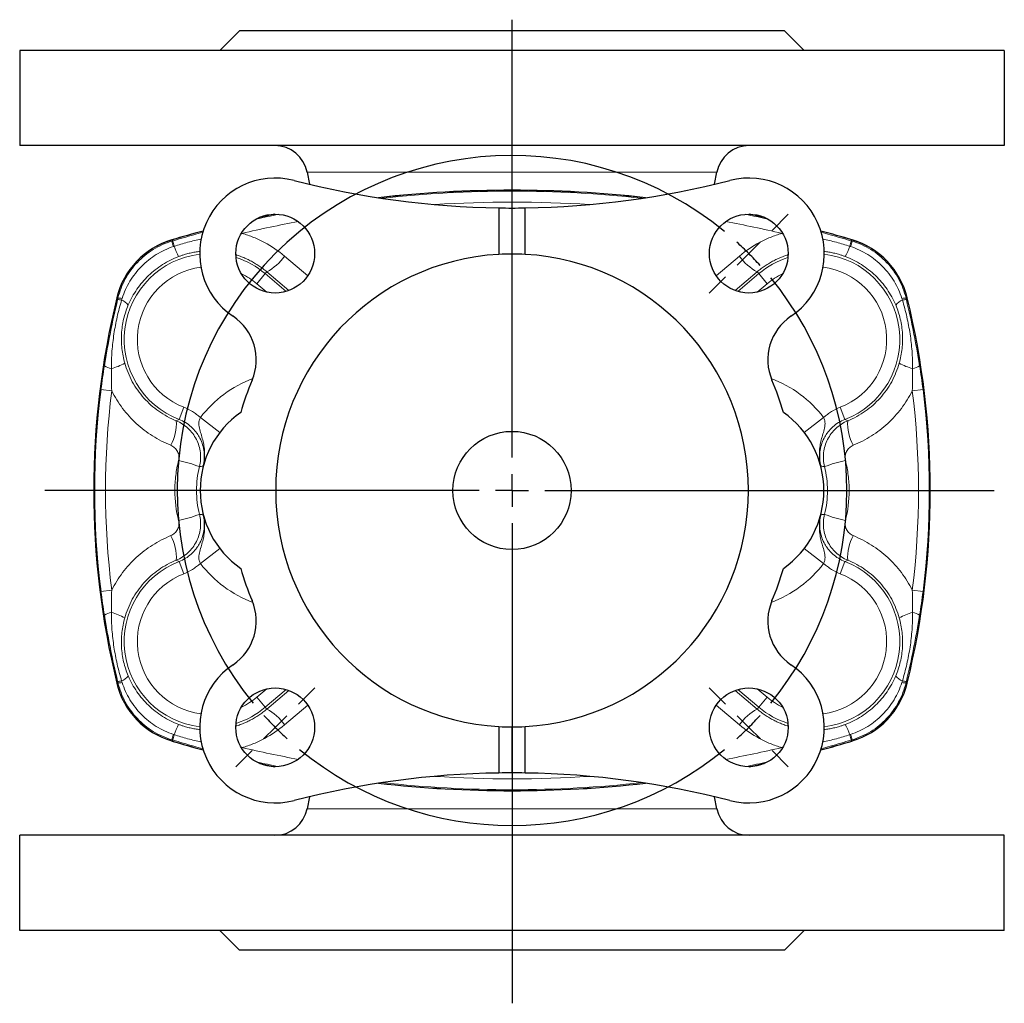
# Model space of a CAD drawing. Header units: millimetres. Extents: x -228 to 529, y -238 to 312.
# Tile 1 of 5: x -227 to -77, y -238 to -88. Entities that reach past the tile are written whole.
import ezdxf

# ---------------------------------------------------------------- set-up
doc = ezdxf.new("R2010")
doc.units = ezdxf.units.MM
doc.layers.add('FORMAT', color=7, linetype='Continuous')

# ---------------------------------------------------------------- blocks, each defined once
blk = doc.blocks.new('SW_CENTERMARKSYMBOL_2')
at = {"layer": 'FORMAT', "color": 0}
for p, q in [((0, 5), (0, 71.67)), ((0, 0), (0, 2.5)), ((-5, 0), (-71.15, 0)), ((0, 0), (-2.5, 0)), ((0, 0), (0, -2.5)), ((0, 0), (2.5, 0)), ((5, 0), (73.44, 0)), ((0, -5), (0, -78.07))]:
    blk.add_line(p, q, dxfattribs=at)
blk = doc.blocks.new('SW_CENTERMARKSYMBOL_3')
at = {"layer": 'FORMAT', "color": 0}
for p, q in [((3.54, 3.54), (6.01, 6.01)), ((-36.06, -31.06), (-36.06, 2.5)), ((0, 0), (1.77, 1.77)), ((0, 0), (-1.77, -1.77)), ((-3.54, -3.54), (-6.01, -6.01)), ((-36.06, -36.06), (-36.06, -33.56)), ((-41.06, -36.06), (-74.62, -36.06)), ((-36.06, -36.06), (-38.56, -36.06)), ((-36.06, -36.06), (-36.06, -38.56)), ((-36.06, -36.06), (-33.56, -36.06)), ((-31.06, -36.06), (2.5, -36.06)), ((-36.06, -41.06), (-36.06, -74.62)), ((-68.59, -68.59), (-66.11, -66.11)), ((-3.54, -68.59), (-6.01, -66.11)), ((-72.12, -72.12), (-70.36, -70.36)), ((0, -72.12), (-1.77, -70.36)), ((-72.12, -72.12), (-73.89, -73.89)), ((0, -72.12), (1.77, -73.89)), ((-75.66, -75.66), (-78.14, -78.14)), ((3.54, -75.66), (6.01, -78.14))]:
    blk.add_line(p, q, dxfattribs=at)
for start, end in [(50.6172, 219.3828), (45, 47.8086), (42.1914, 45), (320.6172, 39.3828), (222.1914, 225), (315, 317.8086), (225, 227.8086), (312.1914, 315), (230.6172, 309.3828)]:
    blk.add_arc((-36.06, -36.06), 51, start, end, dxfattribs=at)

msp = doc.modelspace()

# ---------------------------------------------------------------- linework, layer by layer
at = {"color": 7, "linetype": 'Continuous', "lineweight": 25}
for p, q in [((-193.54, -89.64), (-196.54, -92.64)), ((-110.54, -89.64), (-193.54, -89.64)), ((-107.54, -92.64), (-110.54, -89.64)), ((-227.03, -92.64), (-227.03, -107.14)), ((-77.06, -92.64), (-227.03, -92.64)), ((-77.06, -92.64), (-77.06, -107.14)), ((-77.06, -107.14), (-227.03, -107.14)), ((-183.26, -111.19), (-182.9, -113.02)), ((-121.19, -113.02), (-120.83, -111.19)), ((-154.04, -116.63), (-154.04, -123.7)), ((-152.04, -123.64), (-152.04, -116.64)), ((-150.04, -123.7), (-150.04, -116.63)), ((-154.04, -195.59), (-154.04, -202.66)), ((-152.04, -202.64), (-152.04, -195.64)), ((-150.04, -202.66), (-150.04, -195.59)), ((-182.9, -206.26), (-183.26, -208.1)), ((-120.83, -208.1), (-121.19, -206.26)), ((-227.03, -226.64), (-227.03, -212.14)), ((-77.06, -212.14), (-227.03, -212.14)), ((-77.06, -226.64), (-77.06, -212.14)), ((-77.06, -226.64), (-227.03, -226.64)), ((-196.54, -226.64), (-193.54, -229.64)), ((-110.54, -229.64), (-107.54, -226.64)), ((-110.54, -229.64), (-193.54, -229.64))]:
    msp.add_line(p, q, dxfattribs=at)
at = {"color": 8, "linetype": 'Continuous', "lineweight": 18}
for p, q in [((-120.83, -111.19), (-183.26, -111.19)), ((-193.26, -120.51), (-193.15, -120.5)), ((-193.18, -120.37), (-193.15, -120.5)), ((-110.91, -120.37), (-110.94, -120.5)), ((-110.83, -120.51), (-110.94, -120.5)), ((-203.87, -121.5), (-203.87, -121.51)), ((-203.87, -121.51), (-203.82, -121.67)), ((-100.22, -121.51), (-100.27, -121.67)), ((-100.22, -121.5), (-100.22, -121.51)), ((-183.16, -126.97), (-186.7, -123.96)), ((-120.93, -126.97), (-117.39, -123.96)), ((-189.64, -126.63), (-190.93, -128.16)), ((-189.4, -126.35), (-189.64, -126.63)), ((-186.42, -129.34), (-189.64, -126.63)), ((-189.4, -126.35), (-186.03, -129.2)), ((-114.68, -126.35), (-118.06, -129.2)), ((-117.67, -129.34), (-114.44, -126.63)), ((-114.68, -126.35), (-114.44, -126.63)), ((-114.44, -126.63), (-113.16, -128.16)), ((-190.93, -128.16), (-189.41, -129.44)), ((-113.16, -128.16), (-114.68, -129.44)), ((-212.24, -130.32), (-212.23, -130.32)), ((-212.23, -130.32), (-212.06, -130.36)), ((-91.85, -130.32), (-92.03, -130.36)), ((-91.85, -130.32), (-91.85, -130.32)), ((-213.01, -144.48), (-214.65, -144.27)), ((-91.08, -144.48), (-89.44, -144.27)), ((-202.75, -148.83), (-202.03, -146.97)), ((-101.34, -148.83), (-102.06, -146.97)), ((-199.51, -148.53), (-196.54, -150.81)), ((-104.58, -148.53), (-107.54, -150.81)), ((-199.51, -170.75), (-196.54, -168.47)), ((-104.58, -170.75), (-107.54, -168.47)), ((-202.75, -170.45), (-202.03, -172.32)), ((-101.34, -170.45), (-102.06, -172.32)), ((-213.01, -174.81), (-214.65, -175.01)), ((-91.08, -174.81), (-89.44, -175.01)), ((-212.24, -188.96), (-212.23, -188.96)), ((-212.23, -188.96), (-212.06, -188.92)), ((-91.85, -188.96), (-92.03, -188.92)), ((-91.85, -188.96), (-91.85, -188.96)), ((-190.93, -191.12), (-189.41, -189.85)), ((-186.42, -189.95), (-189.64, -192.65)), ((-189.4, -192.94), (-186.03, -190.08)), ((-114.68, -192.94), (-118.06, -190.08)), ((-117.67, -189.95), (-114.44, -192.65)), ((-113.16, -191.12), (-114.68, -189.85)), ((-189.64, -192.65), (-190.93, -191.12)), ((-114.44, -192.65), (-113.16, -191.12)), ((-189.4, -192.94), (-189.64, -192.65)), ((-183.16, -192.31), (-186.7, -195.32)), ((-120.93, -192.31), (-117.39, -195.32)), ((-114.68, -192.94), (-114.44, -192.65)), ((-203.87, -197.77), (-203.82, -197.61)), ((-203.87, -197.78), (-203.87, -197.77)), ((-100.22, -197.77), (-100.27, -197.61)), ((-100.22, -197.78), (-100.22, -197.77)), ((-193.26, -198.77), (-193.15, -198.78)), ((-193.18, -198.91), (-193.15, -198.78)), ((-110.83, -198.77), (-110.94, -198.78)), ((-110.91, -198.91), (-110.94, -198.78)), ((-120.83, -208.1), (-183.26, -208.1))]:
    msp.add_line(p, q, dxfattribs=at)
at = {"color": 8, "linetype": 'Continuous', "lineweight": 18, "flags": 128}
for points in [[(-190.46, -118.06), (-189.08, -117.77), (-188.18, -117.58)], [(-115.91, -117.58), (-115.01, -117.77), (-113.63, -118.06)], [(-190.46, -201.22), (-189.08, -201.52), (-188.18, -201.7)], [(-115.91, -201.7), (-115.01, -201.52), (-113.63, -201.22)]]:
    msp.add_lwpolyline(points, dxfattribs=at)
at = {"color": 7, "linetype": 'Continuous', "lineweight": 25, "flags": 128}
for points in [[(-188.2, -117.58), (-189.08, -117.76), (-190.44, -118.05)], [(-113.65, -118.05), (-115.01, -117.76), (-115.89, -117.58)], [(-190.44, -201.23), (-189.08, -201.52), (-188.2, -201.7)], [(-115.89, -201.7), (-115.01, -201.52), (-113.65, -201.23)]]:
    msp.add_lwpolyline(points, dxfattribs=at)
at = {"color": 7, "linetype": 'Continuous', "lineweight": 25}
for centre, radius in [((-188.11, -123.58), 6), ((-115.98, -123.58), 6), ((-152.04, -159.64), 9), ((-188.11, -195.7), 6), ((-115.98, -195.7), 6)]:
    msp.add_circle(centre, radius, dxfattribs=at)
for centre, radius, start, end in [((-188.17, -112.14), 5, 11, 90), ((-115.92, -112.14), 5, 90, 169), ((-188.11, -123.58), 11.5, 75.579, 236.0214), ((-152.04, 16.66), 133.3, 255.579, 269.1403), ((-152.04, 16.66), 133.3, 270.8597, 284.421), ((-115.98, -123.58), 11.5, 303.9786, 104.421), ((-152.04, -295.14), 181.21, 83.5558, 96.4442), ((-152.04, 16.66), 133.3, 269.1403, 270), ((-152.04, 16.66), 133.3, 270, 270.8597), ((-152.04, -295.14), 181.21, 105.0456, 106.6187), ((-152.04, -295.14), 181.21, 73.3813, 74.9544), ((-200.38, -133.2), 12.21, 106.6187, 166.3448), ((-103.71, -133.2), 12.21, 13.6552, 73.3813), ((-152.04, -159.64), 36, 93.1847, 266.8153), ((-152.04, -159.64), 36, 90, 93.1847), ((-152.04, -159.64), 36, 86.8153, 90), ((-152.04, -159.64), 36, 273.1847, 86.8153), ((-91.54, -159.64), 124.21, 166.3448, 193.6552), ((-212.54, -159.64), 124.21, 346.3448, 13.6552), ((-199, -139.75), 8, 337.0429, 56.0214), ((-105.08, -139.75), 8, 123.9786, 202.9571), ((-152.04, -159.64), 43, 157.0429, 163.9773), ((-152.04, -159.64), 43, 16.0227, 22.9571), ((-185.04, -159.64), 14.5, 125.0612, 234.9388), ((-119.04, -159.64), 14.5, 305.0612, 54.9388), ((-152.04, -159.64), 43, 196.0227, 202.9571), ((-152.04, -159.64), 43, 337.0429, 343.9773), ((-199, -179.53), 8, 303.9786, 22.9571), ((-105.08, -179.53), 8, 157.0429, 236.0214), ((-188.11, -195.7), 11.5, 123.9786, 284.421), ((-115.98, -195.7), 11.5, 255.579, 56.0214), ((-200.38, -186.08), 12.21, 193.6552, 253.3813), ((-103.71, -186.08), 12.21, 286.6187, 346.3448), ((-152.04, -159.64), 36, 266.8153, 270), ((-152.04, -159.64), 36, 270, 273.1847), ((-152.04, -24.14), 181.21, 253.3813, 254.9544), ((-152.04, -24.14), 181.21, 285.0456, 286.6187), ((-152.04, -335.94), 133.3, 90.8597, 104.421), ((-152.04, -335.94), 133.3, 90, 90.8597), ((-152.04, -335.94), 133.3, 89.1403, 90), ((-152.04, -335.94), 133.3, 75.579, 89.1403), ((-152.04, -24.14), 181.21, 263.5558, 276.4442), ((-188.17, -207.14), 5, 270, 349), ((-115.92, -207.14), 5, 191, 270)]:
    msp.add_arc(centre, radius, start, end, dxfattribs=at)
at = {"color": 8, "linetype": 'Continuous', "lineweight": 18}
for centre, radius, start, end in [((-152.04, -295.14), 181.2, 83.5605, 96.4395), ((-152.04, -295.14), 181.06, 83.729, 96.271), ((-152.04, -295.14), 179.41, 86.2352, 93.7648), ((-152.04, -295.14), 181.06, 101.3164, 102.4251), ((-152.04, -295.14), 181.06, 77.5749, 78.6836), ((-152.04, -295.14), 179.41, 100.4546, 103.2445), ((-152.04, -295.14), 179.41, 76.7555, 79.5454), ((-152.04, -295.14), 181.2, 105.0464, 106.6187), ((-152.04, -295.14), 181.2, 73.3813, 74.9536), ((-200.38, -133.2), 12.2, 106.6187, 166.3448), ((-197.59, -120.62), 6.32, 189.5871, 197.3537), ((-195.89, -120.11), 7.97, 191.0419, 197.1642), ((-192.1, -118.36), 12.12, 199.7823, 207.8589), ((-111.99, -118.36), 12.12, 332.1411, 340.2177), ((-108.2, -120.11), 7.97, 342.8358, 348.9581), ((-106.5, -120.62), 6.32, 342.6463, 350.4129), ((-103.71, -133.2), 12.2, 13.6552, 73.3813), ((-198.04, -136.64), 13.07, 96.8657, 248.8824), ((-198.04, -136.64), 13.07, 50, 72.3186), ((-192.71, -119.86), 7.28, 296.9979, 325.6741), ((-111.38, -119.86), 7.28, 214.3259, 243.0021), ((-106.04, -136.64), 13.07, 107.6814, 130), ((-106.04, -136.64), 13.07, 291.1176, 83.1343), ((-198.04, -136.64), 11.07, 97.1251, 248.8824), ((-106.04, -136.64), 11.07, 291.1176, 82.8749), ((-198.04, -136.64), 11.07, 50, 64.3512), ((-106.04, -136.64), 11.07, 115.6488, 130), ((-91.54, -159.64), 124.2, 166.3448, 193.6552), ((-211.87, -132.09), 1.74, 75.1664, 96.2204), ((-92.22, -132.09), 1.74, 83.7796, 104.8336), ((-212.54, -159.64), 124.2, 346.3448, 13.6552), ((-212.04, -132.74), 2.15, 75.4837, 91.8189), ((-212.34, -132.85), 2.35, 37.9608, 69.1918), ((-91.75, -132.85), 2.35, 110.8082, 142.0392), ((-92.04, -132.74), 2.15, 88.1811, 104.5163), ((-212.81, -138.92), 2.17, 232.7025, 263.3397), ((-214.62, -134.33), 6.92, 283.0002, 301.2013), ((-89.47, -134.33), 6.92, 238.7987, 256.9998), ((-91.28, -138.92), 2.17, 276.6603, 307.2975), ((-185.04, -159.64), 18.24, 110.8216, 142.472), ((-119.04, -159.64), 18.24, 37.528, 69.1784), ((-91.54, -159.64), 124.06, 172.8831, 187.1169), ((-91.54, -159.64), 122.41, 172.8831, 187.1169), ((-212.54, -159.64), 122.41, 352.8831, 7.1169), ((-212.54, -159.64), 124.06, 352.8831, 7.1169), ((-210.07, -149.44), 6.9, 331.2493, 3.4496), ((-94.02, -149.44), 6.9, 176.5504, 208.7507), ((-208.36, -179.76), 25.3, 69.8588, 77.3777), ((-95.73, -179.76), 25.3, 102.6223, 110.1412), ((-208.36, -139.53), 25.3, 282.6223, 290.1412), ((-95.73, -139.53), 25.3, 249.8588, 257.3777), ((-210.07, -169.84), 6.9, 356.5504, 28.7507), ((-94.02, -169.84), 6.9, 151.2493, 183.4496), ((-198.04, -182.64), 13.07, 111.1176, 263.1343), ((-185.04, -159.64), 18.24, 217.528, 249.1784), ((-119.04, -159.64), 18.24, 290.8216, 322.472), ((-106.04, -182.64), 13.07, 276.8657, 68.8824), ((-198.04, -182.64), 11.07, 111.1176, 262.8749), ((-106.04, -182.64), 11.07, 277.1251, 68.8824), ((-212.81, -180.37), 2.17, 96.6603, 127.2975), ((-214.62, -184.96), 6.92, 58.7987, 76.9998), ((-89.47, -184.96), 6.92, 103.0002, 121.2013), ((-91.28, -180.37), 2.17, 52.7025, 83.3397), ((-200.38, -186.08), 12.2, 193.6552, 253.3813), ((-212.04, -186.55), 2.15, 268.1811, 284.5163), ((-211.87, -187.2), 1.74, 263.7796, 284.8336), ((-212.34, -186.44), 2.35, 290.8082, 322.0392), ((-103.71, -186.08), 12.2, 286.6187, 346.3448), ((-91.75, -186.44), 2.35, 217.9608, 249.1918), ((-92.22, -187.2), 1.74, 255.1664, 276.2204), ((-92.04, -186.55), 2.15, 255.4837, 271.8189), ((-198.04, -182.64), 11.07, 295.6488, 310), ((-106.04, -182.64), 11.07, 230, 244.3512), ((-198.04, -182.64), 13.07, 287.6814, 310), ((-192.71, -199.42), 7.28, 34.3259, 63.0021), ((-111.38, -199.42), 7.28, 116.9979, 145.6741), ((-106.04, -182.64), 13.07, 230, 252.3186), ((-192.1, -200.92), 12.12, 152.1411, 160.2177), ((-111.99, -200.92), 12.12, 19.7823, 27.8589), ((-152.04, -24.14), 181.2, 253.3813, 254.9536), ((-197.59, -198.66), 6.32, 162.6463, 170.4129), ((-195.89, -199.17), 7.97, 162.8358, 168.9581), ((-152.04, -24.14), 181.2, 285.0464, 286.6187), ((-108.2, -199.17), 7.97, 11.0419, 17.1642), ((-106.5, -198.66), 6.32, 9.5871, 17.3537), ((-152.04, -24.14), 179.41, 256.7555, 259.5454), ((-152.04, -24.14), 179.41, 280.4546, 283.2445), ((-152.04, -24.14), 181.06, 257.5749, 258.6836), ((-152.04, -24.14), 181.06, 281.3164, 282.4251), ((-152.04, -24.14), 179.41, 266.2352, 273.7648), ((-152.04, -24.14), 181.2, 263.5605, 276.4395), ((-152.04, -24.14), 181.06, 263.729, 276.271)]:
    msp.add_arc(centre, radius, start, end, dxfattribs=at)
for points, knots in [([(-199.13, -120.33), (-199.6, -120.46), (-200.59, -120.74), (-202.12, -121.17), (-203.18, -121.48), (-203.71, -121.64)], [0, 0, 0, 0, 0.3023731, 0.6510147, 1, 1, 1, 1]), ([(-203.51, -122.46), (-203.17, -122.36), (-202.48, -122.14), (-201.45, -121.85), (-200.42, -121.59), (-199.73, -121.44), (-199.39, -121.36)], [0, 0, 0, 0, 0.2521318, 0.5043099, 0.7564404, 1, 1, 1, 1]), ([(-186.7, -123.96), (-187.64, -123.16), (-188.65, -122.47), (-190.27, -121.61), (-190.82, -121.34), (-191.97, -120.88), (-192.56, -120.67), (-193.15, -120.5)], [0, 0, 0, 0, 0.5, 0.5, 0.75, 0.75, 1, 1, 1, 1]), ([(-117.39, -123.96), (-116.45, -123.16), (-115.44, -122.47), (-113.82, -121.61), (-113.27, -121.34), (-112.12, -120.88), (-111.53, -120.67), (-110.94, -120.5)], [0, 0, 0, 0, 0.5, 0.5, 0.75, 0.75, 1, 1, 1, 1]), ([(-104.95, -120.33), (-104.49, -120.46), (-103.5, -120.74), (-101.97, -121.17), (-100.91, -121.48), (-100.37, -121.64)], [0, 0, 0, 0, 0.302373, 0.651015, 1, 1, 1, 1]), ([(-100.58, -122.46), (-100.92, -122.36), (-101.61, -122.14), (-102.64, -121.85), (-103.67, -121.59), (-104.36, -121.44), (-104.7, -121.36)], [0, 0, 0, 0, 0.252132, 0.50431, 0.75644, 1, 1, 1, 1]), ([(-203.82, -121.67), (-204.32, -121.82), (-204.81, -122), (-205.77, -122.43), (-206.24, -122.67), (-207.57, -123.5), (-208.38, -124.15), (-209.83, -125.68), (-210.44, -126.52), (-211.19, -127.9), (-211.41, -128.38), (-211.78, -129.35), (-211.94, -129.85), (-212.06, -130.36)], [0, 0, 0, 0, 0.125, 0.125, 0.25, 0.25, 0.5, 0.5, 0.75, 0.75, 0.875, 0.875, 1, 1, 1, 1]), ([(-211.43, -130.41), (-211.13, -129.49), (-210.73, -128.62), (-209.99, -127.38), (-209.71, -126.98), (-209.12, -126.22), (-208.81, -125.86), (-208.14, -125.18), (-207.78, -124.86), (-207.03, -124.26), (-206.63, -123.98), (-205.41, -123.22), (-204.54, -122.81), (-203.62, -122.5)], [0, 0, 0, 0, 0.25, 0.25, 0.375, 0.375, 0.5, 0.5, 0.625, 0.625, 0.75, 0.75, 1, 1, 1, 1]), ([(-92.66, -130.41), (-92.96, -129.49), (-93.35, -128.62), (-94.1, -127.38), (-94.37, -126.98), (-94.97, -126.22), (-95.28, -125.86), (-95.95, -125.18), (-96.31, -124.86), (-97.06, -124.26), (-97.45, -123.98), (-98.68, -123.22), (-99.55, -122.81), (-100.47, -122.5)], [0, 0, 0, 0, 0.25, 0.25, 0.375, 0.375, 0.5, 0.5, 0.625, 0.625, 0.75, 0.75, 1, 1, 1, 1]), ([(-100.27, -121.67), (-99.76, -121.82), (-99.27, -122), (-98.32, -122.43), (-97.85, -122.67), (-96.51, -123.5), (-95.71, -124.15), (-94.26, -125.68), (-93.65, -126.52), (-92.9, -127.9), (-92.68, -128.38), (-92.31, -129.35), (-92.15, -129.85), (-92.03, -130.36)], [0, 0, 0, 0, 0.125, 0.125, 0.25, 0.25, 0.5, 0.5, 0.75, 0.75, 0.875, 0.875, 1, 1, 1, 1]), ([(-210.49, -131.4), (-210.31, -130.98), (-210.11, -130.57), (-209.67, -129.77), (-209.43, -129.39), (-208.66, -128.27), (-208.07, -127.57), (-207.08, -126.62), (-206.73, -126.32), (-206.01, -125.75), (-205.64, -125.49), (-204.49, -124.76), (-203.68, -124.35), (-202.82, -124.03)], [0, 0, 0, 0, 0.125, 0.125, 0.25, 0.25, 0.5, 0.5, 0.625, 0.625, 0.75, 0.75, 1, 1, 1, 1]), ([(-202.82, -124.03), (-202.67, -123.97), (-202.38, -123.87), (-201.85, -123.7), (-201.22, -123.53), (-200.5, -123.37), (-199.95, -123.28), (-199.65, -123.25), (-199.6, -123.25)], [0, 0, 0, 0, 0.1402925, 0.2807947, 0.5032448, 0.7259111, 0.9483877, 1, 1, 1, 1]), ([(-194.1, -123.77), (-194.05, -123.78), (-193.77, -123.86), (-193.25, -124.05), (-192.57, -124.33), (-191.9, -124.66), (-191.25, -125.02), (-190.61, -125.42), (-189.99, -125.86), (-189.6, -126.18), (-189.4, -126.35)], [0, 0, 0, 0, 0.029482, 0.164348, 0.301594, 0.438947, 0.576195, 0.717425, 0.858769, 1, 1, 1, 1]), ([(-109.99, -123.77), (-110.04, -123.78), (-110.32, -123.86), (-110.83, -124.05), (-111.52, -124.33), (-112.18, -124.66), (-112.84, -125.02), (-113.48, -125.42), (-114.1, -125.86), (-114.49, -126.18), (-114.68, -126.35)], [0, 0, 0, 0, 0.029482, 0.164348, 0.301594, 0.438947, 0.576195, 0.717425, 0.858769, 1, 1, 1, 1]), ([(-101.27, -124.03), (-101.42, -123.97), (-101.71, -123.87), (-102.24, -123.7), (-102.87, -123.53), (-103.59, -123.37), (-104.13, -123.28), (-104.44, -123.25), (-104.49, -123.25)], [0, 0, 0, 0, 0.140292, 0.280795, 0.503245, 0.725911, 0.948388, 1, 1, 1, 1]), ([(-93.6, -131.4), (-93.78, -130.98), (-93.98, -130.57), (-94.42, -129.77), (-94.66, -129.39), (-95.43, -128.27), (-96.02, -127.57), (-97.01, -126.62), (-97.36, -126.32), (-98.08, -125.75), (-98.45, -125.49), (-99.6, -124.76), (-100.41, -124.35), (-101.27, -124.03)], [0, 0, 0, 0, 0.125, 0.125, 0.25, 0.25, 0.5, 0.5, 0.625, 0.625, 0.75, 0.75, 1, 1, 1, 1]), ([(-212.11, -130.58), (-212.51, -132.25), (-212.87, -133.92), (-213.38, -136.44), (-213.54, -137.28), (-213.84, -138.96), (-213.99, -139.8), (-214.12, -140.64)], [0, 0, 0, 0, 0.5, 0.5, 0.75, 0.75, 1, 1, 1, 1]), ([(-213.06, -141.07), (-213.07, -140.19), (-213.04, -139.3), (-212.91, -137.55), (-212.8, -136.68), (-212.54, -134.94), (-212.38, -134.08), (-211.99, -132.35), (-211.76, -131.5), (-211.5, -130.65)], [0, 0, 0, 0, 0.25, 0.25, 0.5, 0.5, 0.75, 0.75, 1, 1, 1, 1]), ([(-211.03, -140.25), (-211.24, -139.52), (-211.38, -138.78), (-211.54, -137.3), (-211.56, -136.55), (-211.5, -135.42), (-211.46, -135.05), (-211.35, -134.3), (-211.28, -133.92), (-211.02, -132.82), (-210.78, -132.09), (-210.49, -131.4)], [0, 0, 0, 0, 0.25, 0.25, 0.5, 0.5, 0.625, 0.625, 0.75, 0.75, 1, 1, 1, 1]), ([(-93.06, -140.25), (-92.85, -139.52), (-92.71, -138.78), (-92.54, -137.3), (-92.52, -136.55), (-92.59, -135.42), (-92.63, -135.05), (-92.74, -134.3), (-92.81, -133.92), (-93.07, -132.82), (-93.31, -132.09), (-93.6, -131.4)], [0, 0, 0, 0, 0.25, 0.25, 0.5, 0.5, 0.625, 0.625, 0.75, 0.75, 1, 1, 1, 1]), ([(-91.03, -141.07), (-91.01, -140.19), (-91.05, -139.3), (-91.18, -137.55), (-91.28, -136.68), (-91.55, -134.94), (-91.71, -134.08), (-92.1, -132.35), (-92.33, -131.5), (-92.58, -130.65)], [0, 0, 0, 0, 0.25, 0.25, 0.5, 0.5, 0.75, 0.75, 1, 1, 1, 1]), ([(-91.98, -130.58), (-91.58, -132.25), (-91.21, -133.92), (-90.71, -136.44), (-90.55, -137.28), (-90.25, -138.96), (-90.1, -139.8), (-89.96, -140.64)], [0, 0, 0, 0, 0.5, 0.5, 0.75, 0.75, 1, 1, 1, 1]), ([(-203.18, -149.03), (-204.12, -148.65), (-205.01, -148.16), (-206.26, -147.28), (-206.66, -146.97), (-207.41, -146.3), (-207.77, -145.94), (-208.45, -145.19), (-208.76, -144.79), (-209.36, -143.96), (-209.63, -143.52), (-210.36, -142.19), (-210.75, -141.24), (-211.03, -140.25)], [0, 0, 0, 0, 0.25, 0.25, 0.375, 0.375, 0.5, 0.5, 0.625, 0.625, 0.75, 0.75, 1, 1, 1, 1]), ([(-100.91, -149.03), (-99.97, -148.65), (-99.08, -148.16), (-97.83, -147.28), (-97.43, -146.97), (-96.68, -146.3), (-96.32, -145.94), (-95.64, -145.19), (-95.32, -144.79), (-94.73, -143.96), (-94.46, -143.52), (-93.72, -142.19), (-93.34, -141.24), (-93.06, -140.25)], [0, 0, 0, 0, 0.25, 0.25, 0.375, 0.375, 0.5, 0.5, 0.625, 0.625, 0.75, 0.75, 1, 1, 1, 1]), ([(-213.01, -144.48), (-212.78, -144.94), (-212.52, -145.39), (-211.97, -146.28), (-211.67, -146.72), (-210.73, -147.97), (-210.03, -148.74), (-208.89, -149.79), (-208.49, -150.12), (-207.66, -150.76), (-207.23, -151.06), (-205.91, -151.89), (-204.99, -152.37), (-204.02, -152.76)], [0, 0, 0, 0, 0.125, 0.125, 0.25, 0.25, 0.5, 0.5, 0.625, 0.625, 0.75, 0.75, 1, 1, 1, 1]), ([(-91.08, -144.48), (-91.31, -144.94), (-91.57, -145.39), (-92.12, -146.28), (-92.42, -146.72), (-93.36, -147.97), (-94.06, -148.74), (-95.2, -149.79), (-95.6, -150.12), (-96.43, -150.76), (-96.86, -151.06), (-98.18, -151.89), (-99.1, -152.37), (-100.07, -152.76)], [0, 0, 0, 0, 0.125, 0.125, 0.25, 0.25, 0.5, 0.5, 0.625, 0.625, 0.75, 0.75, 1, 1, 1, 1]), ([(-199.51, -148.53), (-199.69, -148.36), (-199.89, -148.2), (-200.28, -147.9), (-200.49, -147.76), (-201.12, -147.37), (-201.56, -147.15), (-202.03, -146.97)], [0, 0, 0, 0, 0.25, 0.25, 0.5, 0.5, 1, 1, 1, 1]), ([(-104.58, -148.53), (-104.4, -148.36), (-104.2, -148.2), (-103.8, -147.9), (-103.6, -147.76), (-102.97, -147.37), (-102.52, -147.15), (-102.06, -146.97)], [0, 0, 0, 0, 0.25, 0.25, 0.5, 0.5, 1, 1, 1, 1]), ([(-202.75, -148.83), (-202.83, -148.87), (-202.9, -148.9), (-202.98, -148.94), (-203.05, -148.97), (-203.11, -149), (-203.18, -149.03)], [0.00193246, 0.00193246, 0.00193246, 0.00193246, 0.007170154, 0.007170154, 0.007170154, 0.011754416, 0.011754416, 0.011754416, 0.011754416]), ([(-199.65, -156.01), (-199.56, -155.66), (-199.51, -155.31), (-199.46, -154.61), (-199.47, -154.25), (-199.55, -153.54), (-199.62, -153.19), (-199.82, -152.51), (-199.96, -152.18), (-200.28, -151.55), (-200.47, -151.25), (-200.89, -150.68), (-201.13, -150.41), (-201.66, -149.93), (-201.93, -149.72), (-202.53, -149.33), (-202.85, -149.16), (-203.18, -149.03)], [0, 0, 0, 0, 0.125, 0.125, 0.25, 0.25, 0.375, 0.375, 0.5, 0.5, 0.625, 0.625, 0.75, 0.75, 0.875, 0.875, 1, 1, 1, 1]), ([(-202.75, -148.83), (-202.41, -148.96), (-202.08, -149.12), (-201.46, -149.5), (-201.17, -149.72), (-200.62, -150.21), (-200.38, -150.48), (-200.05, -150.91), (-199.94, -151.06), (-199.75, -151.37), (-199.65, -151.53), (-199.4, -152.02), (-199.27, -152.35), (-199.06, -153.05), (-198.99, -153.41), (-198.91, -154.14), (-198.9, -154.5), (-198.95, -155.22), (-199.02, -155.59), (-199.11, -155.95)], [0, 0, 0, 0, 0.125, 0.125, 0.25, 0.25, 0.375, 0.375, 0.4375, 0.4375, 0.5, 0.5, 0.625, 0.625, 0.75, 0.75, 0.875, 0.875, 1, 1, 1, 1]), ([(-199.51, -148.53), (-199.59, -148.68), (-199.64, -148.83), (-199.72, -149.14), (-199.73, -149.3), (-199.73, -149.76), (-199.67, -150.07), (-199.52, -150.66), (-199.42, -150.96), (-199.25, -151.56), (-199.17, -151.86), (-199.02, -152.47), (-198.97, -152.79), (-198.89, -153.42), (-198.86, -153.73), (-198.86, -154.37), (-198.88, -154.69), (-198.94, -155.16), (-198.97, -155.32), (-199.03, -155.64), (-199.07, -155.79), (-199.11, -155.95)], [0, 0, 0, 0, 0.0625, 0.0625, 0.125, 0.125, 0.25, 0.25, 0.375, 0.375, 0.5, 0.5, 0.625, 0.625, 0.75, 0.75, 0.875, 0.875, 0.9375, 0.9375, 1, 1, 1, 1]), ([(-104.58, -148.53), (-104.5, -148.68), (-104.45, -148.83), (-104.37, -149.14), (-104.36, -149.3), (-104.36, -149.76), (-104.42, -150.07), (-104.57, -150.66), (-104.66, -150.96), (-104.84, -151.56), (-104.92, -151.86), (-105.06, -152.47), (-105.12, -152.79), (-105.2, -153.42), (-105.22, -153.73), (-105.23, -154.37), (-105.21, -154.69), (-105.15, -155.16), (-105.12, -155.32), (-105.06, -155.64), (-105.02, -155.79), (-104.98, -155.95)], [0, 0, 0, 0, 0.0625, 0.0625, 0.125, 0.125, 0.25, 0.25, 0.375, 0.375, 0.5, 0.5, 0.625, 0.625, 0.75, 0.75, 0.875, 0.875, 0.9375, 0.9375, 1, 1, 1, 1]), ([(-101.34, -148.83), (-101.68, -148.96), (-102.01, -149.12), (-102.62, -149.5), (-102.92, -149.72), (-103.46, -150.21), (-103.71, -150.48), (-104.04, -150.91), (-104.15, -151.06), (-104.34, -151.37), (-104.43, -151.53), (-104.68, -152.02), (-104.82, -152.35), (-105.03, -153.05), (-105.1, -153.41), (-105.18, -154.14), (-105.19, -154.5), (-105.13, -155.22), (-105.07, -155.59), (-104.98, -155.95)], [0, 0, 0, 0, 0.125, 0.125, 0.25, 0.25, 0.375, 0.375, 0.4375, 0.4375, 0.5, 0.5, 0.625, 0.625, 0.75, 0.75, 0.875, 0.875, 1, 1, 1, 1]), ([(-104.44, -156.01), (-104.52, -155.66), (-104.58, -155.31), (-104.63, -154.61), (-104.62, -154.25), (-104.54, -153.54), (-104.47, -153.19), (-104.26, -152.51), (-104.13, -152.18), (-103.81, -151.55), (-103.62, -151.25), (-103.2, -150.68), (-102.95, -150.41), (-102.43, -149.93), (-102.15, -149.72), (-101.56, -149.33), (-101.24, -149.16), (-100.91, -149.03)], [0, 0, 0, 0, 0.125, 0.125, 0.25, 0.25, 0.375, 0.375, 0.5, 0.5, 0.625, 0.625, 0.75, 0.75, 0.875, 0.875, 1, 1, 1, 1]), ([(-101.34, -148.83), (-101.26, -148.87), (-101.18, -148.9), (-101.11, -148.94), (-101.04, -148.97), (-100.97, -149), (-100.91, -149.03)], [0.00193246, 0.00193246, 0.00193246, 0.00193246, 0.007170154, 0.007170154, 0.007170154, 0.011754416, 0.011754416, 0.011754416, 0.011754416]), ([(-204.02, -152.76), (-203.8, -152.85), (-203.6, -152.98), (-203.34, -153.21), (-203.26, -153.3), (-203.11, -153.49), (-203.05, -153.59), (-202.94, -153.8), (-202.89, -153.91), (-202.82, -154.13), (-202.8, -154.25), (-202.76, -154.6), (-202.77, -154.84), (-202.83, -155.07)], [0, 0, 0, 0, 0.25, 0.25, 0.375, 0.375, 0.5, 0.5, 0.625, 0.625, 0.75, 0.75, 1, 1, 1, 1]), ([(-100.07, -152.76), (-100.29, -152.85), (-100.49, -152.98), (-100.75, -153.21), (-100.83, -153.3), (-100.98, -153.49), (-101.04, -153.59), (-101.15, -153.8), (-101.19, -153.91), (-101.26, -154.13), (-101.29, -154.25), (-101.33, -154.6), (-101.31, -154.84), (-101.26, -155.07)], [0, 0, 0, 0, 0.25, 0.25, 0.375, 0.375, 0.5, 0.5, 0.625, 0.625, 0.75, 0.75, 1, 1, 1, 1]), ([(-202.83, -164.21), (-203.21, -162.71), (-203.4, -161.19), (-203.4, -158.88), (-203.35, -158.11), (-203.16, -156.58), (-203.02, -155.82), (-202.83, -155.07)], [0, 0, 0, 0, 0.5, 0.5, 0.75, 0.75, 1, 1, 1, 1]), ([(-199.65, -156.01), (-199.57, -156), (-199.49, -155.99), (-199.41, -155.98), (-199.31, -155.97), (-199.21, -155.96), (-199.11, -155.95)], [0.003199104, 0.003199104, 0.003199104, 0.003199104, 0.007519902, 0.007519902, 0.007519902, 0.012899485, 0.012899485, 0.012899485, 0.012899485]), ([(-199.11, -155.95), (-199.11, -155.94), (-199.08, -155.86), (-199.03, -155.74), (-198.97, -155.61), (-198.95, -155.57)], [0, 0, 0, 0, 0.015567, 0.648493, 1, 1, 1, 1]), ([(-104.98, -155.95), (-104.98, -155.94), (-105.01, -155.86), (-105.06, -155.74), (-105.11, -155.61), (-105.13, -155.57)], [0, 0, 0, 0, 0.015567, 0.648493, 1, 1, 1, 1]), ([(-104.44, -156.01), (-104.52, -156), (-104.6, -155.99), (-104.68, -155.98), (-104.78, -155.97), (-104.88, -155.96), (-104.98, -155.95)], [0.003199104, 0.003199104, 0.003199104, 0.003199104, 0.007519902, 0.007519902, 0.007519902, 0.012899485, 0.012899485, 0.012899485, 0.012899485]), ([(-101.26, -164.21), (-100.88, -162.71), (-100.69, -161.19), (-100.69, -158.88), (-100.74, -158.11), (-100.93, -156.58), (-101.07, -155.82), (-101.26, -155.07)], [0, 0, 0, 0, 0.5, 0.5, 0.75, 0.75, 1, 1, 1, 1]), ([(-199.65, -156.01), (-199.8, -156.6), (-199.91, -157.21), (-200.06, -158.42), (-200.1, -159.03), (-200.1, -160.88), (-199.95, -162.08), (-199.65, -163.27)], [0, 0, 0, 0, 0.25, 0.25, 0.5, 0.5, 1, 1, 1, 1]), ([(-104.44, -156.01), (-104.29, -156.6), (-104.18, -157.21), (-104.03, -158.42), (-103.99, -159.03), (-103.99, -160.88), (-104.14, -162.08), (-104.44, -163.27)], [0, 0, 0, 0, 0.25, 0.25, 0.5, 0.5, 1, 1, 1, 1]), ([(-199.65, -163.27), (-199.56, -163.62), (-199.51, -163.97), (-199.46, -164.68), (-199.47, -165.03), (-199.55, -165.74), (-199.62, -166.09), (-199.82, -166.77), (-199.96, -167.1), (-200.28, -167.74), (-200.47, -168.04), (-200.89, -168.6), (-201.13, -168.87), (-201.66, -169.35), (-201.93, -169.57), (-202.53, -169.95), (-202.85, -170.12), (-203.18, -170.25)], [0, 0, 0, 0, 0.125, 0.125, 0.25, 0.25, 0.375, 0.375, 0.5, 0.5, 0.625, 0.625, 0.75, 0.75, 0.875, 0.875, 1, 1, 1, 1]), ([(-202.75, -170.45), (-202.41, -170.32), (-202.08, -170.16), (-201.46, -169.78), (-201.17, -169.56), (-200.62, -169.07), (-200.38, -168.8), (-200.05, -168.37), (-199.94, -168.22), (-199.75, -167.91), (-199.65, -167.75), (-199.4, -167.27), (-199.27, -166.93), (-199.06, -166.23), (-198.99, -165.87), (-198.91, -165.15), (-198.9, -164.78), (-198.95, -164.06), (-199.02, -163.69), (-199.11, -163.34)], [0, 0, 0, 0, 0.125, 0.125, 0.25, 0.25, 0.375, 0.375, 0.4375, 0.4375, 0.5, 0.5, 0.625, 0.625, 0.75, 0.75, 0.875, 0.875, 1, 1, 1, 1]), ([(-199.51, -170.75), (-199.59, -170.61), (-199.64, -170.46), (-199.72, -170.14), (-199.73, -169.98), (-199.73, -169.52), (-199.67, -169.22), (-199.52, -168.62), (-199.42, -168.32), (-199.25, -167.72), (-199.17, -167.42), (-199.02, -166.81), (-198.97, -166.5), (-198.89, -165.87), (-198.86, -165.55), (-198.86, -164.91), (-198.88, -164.59), (-198.94, -164.12), (-198.97, -163.96), (-199.03, -163.65), (-199.07, -163.49), (-199.11, -163.34)], [0, 0, 0, 0, 0.0625, 0.0625, 0.125, 0.125, 0.25, 0.25, 0.375, 0.375, 0.5, 0.5, 0.625, 0.625, 0.75, 0.75, 0.875, 0.875, 0.9375, 0.9375, 1, 1, 1, 1]), ([(-199.65, -163.27), (-199.57, -163.28), (-199.49, -163.29), (-199.41, -163.3), (-199.31, -163.31), (-199.21, -163.33), (-199.11, -163.34)], [0.003199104, 0.003199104, 0.003199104, 0.003199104, 0.007519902, 0.007519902, 0.007519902, 0.012899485, 0.012899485, 0.012899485, 0.012899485]), ([(-199.11, -163.34), (-199.11, -163.34), (-199.08, -163.42), (-199.03, -163.54), (-198.98, -163.66), (-198.96, -163.7)], [0, 0, 0, 0, 0.016092, 0.670355, 1, 1, 1, 1]), ([(-104.58, -170.75), (-104.5, -170.61), (-104.45, -170.46), (-104.37, -170.14), (-104.36, -169.98), (-104.36, -169.52), (-104.42, -169.22), (-104.57, -168.62), (-104.66, -168.32), (-104.84, -167.72), (-104.92, -167.42), (-105.06, -166.81), (-105.12, -166.5), (-105.2, -165.87), (-105.22, -165.55), (-105.23, -164.91), (-105.21, -164.59), (-105.15, -164.12), (-105.12, -163.96), (-105.06, -163.65), (-105.02, -163.49), (-104.98, -163.34)], [0, 0, 0, 0, 0.0625, 0.0625, 0.125, 0.125, 0.25, 0.25, 0.375, 0.375, 0.5, 0.5, 0.625, 0.625, 0.75, 0.75, 0.875, 0.875, 0.9375, 0.9375, 1, 1, 1, 1]), ([(-101.34, -170.45), (-101.68, -170.32), (-102.01, -170.16), (-102.62, -169.78), (-102.92, -169.56), (-103.46, -169.07), (-103.71, -168.8), (-104.04, -168.37), (-104.15, -168.22), (-104.34, -167.91), (-104.43, -167.75), (-104.68, -167.27), (-104.82, -166.93), (-105.03, -166.23), (-105.1, -165.87), (-105.18, -165.15), (-105.19, -164.78), (-105.13, -164.06), (-105.07, -163.69), (-104.98, -163.34)], [0, 0, 0, 0, 0.125, 0.125, 0.25, 0.25, 0.375, 0.375, 0.4375, 0.4375, 0.5, 0.5, 0.625, 0.625, 0.75, 0.75, 0.875, 0.875, 1, 1, 1, 1]), ([(-104.98, -163.34), (-104.98, -163.34), (-105.01, -163.42), (-105.06, -163.54), (-105.11, -163.66), (-105.13, -163.7)], [0, 0, 0, 0, 0.0160915, 0.6703554, 1, 1, 1, 1]), ([(-104.44, -163.27), (-104.52, -163.28), (-104.6, -163.29), (-104.68, -163.3), (-104.78, -163.31), (-104.88, -163.33), (-104.98, -163.34)], [0.003199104, 0.003199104, 0.003199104, 0.003199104, 0.007519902, 0.007519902, 0.007519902, 0.012899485, 0.012899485, 0.012899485, 0.012899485]), ([(-104.44, -163.27), (-104.52, -163.62), (-104.58, -163.97), (-104.63, -164.68), (-104.62, -165.03), (-104.54, -165.74), (-104.47, -166.09), (-104.26, -166.77), (-104.13, -167.1), (-103.81, -167.74), (-103.62, -168.04), (-103.2, -168.6), (-102.95, -168.87), (-102.43, -169.35), (-102.15, -169.57), (-101.56, -169.95), (-101.24, -170.12), (-100.91, -170.25)], [0, 0, 0, 0, 0.125, 0.125, 0.25, 0.25, 0.375, 0.375, 0.5, 0.5, 0.625, 0.625, 0.75, 0.75, 0.875, 0.875, 1, 1, 1, 1]), ([(-204.02, -166.52), (-203.8, -166.43), (-203.6, -166.3), (-203.34, -166.07), (-203.26, -165.98), (-203.11, -165.8), (-203.05, -165.7), (-202.94, -165.49), (-202.89, -165.38), (-202.82, -165.15), (-202.8, -165.03), (-202.76, -164.68), (-202.77, -164.44), (-202.83, -164.21)], [0, 0, 0, 0, 0.25, 0.25, 0.375, 0.375, 0.5, 0.5, 0.625, 0.625, 0.75, 0.75, 1, 1, 1, 1]), ([(-100.07, -166.52), (-100.29, -166.43), (-100.49, -166.3), (-100.75, -166.07), (-100.83, -165.98), (-100.98, -165.8), (-101.04, -165.7), (-101.15, -165.49), (-101.19, -165.38), (-101.26, -165.15), (-101.29, -165.03), (-101.33, -164.68), (-101.31, -164.44), (-101.26, -164.21)], [0, 0, 0, 0, 0.25, 0.25, 0.375, 0.375, 0.5, 0.5, 0.625, 0.625, 0.75, 0.75, 1, 1, 1, 1]), ([(-213.01, -174.81), (-212.78, -174.34), (-212.52, -173.89), (-211.97, -173), (-211.67, -172.57), (-210.73, -171.31), (-210.03, -170.55), (-208.89, -169.49), (-208.49, -169.16), (-207.66, -168.52), (-207.23, -168.22), (-205.91, -167.39), (-204.99, -166.91), (-204.02, -166.52)], [0, 0, 0, 0, 0.125, 0.125, 0.25, 0.25, 0.5, 0.5, 0.625, 0.625, 0.75, 0.75, 1, 1, 1, 1]), ([(-91.08, -174.81), (-91.31, -174.34), (-91.57, -173.89), (-92.12, -173), (-92.42, -172.57), (-93.36, -171.31), (-94.06, -170.55), (-95.2, -169.49), (-95.6, -169.16), (-96.43, -168.52), (-96.86, -168.22), (-98.18, -167.39), (-99.1, -166.91), (-100.07, -166.52)], [0, 0, 0, 0, 0.125, 0.125, 0.25, 0.25, 0.5, 0.5, 0.625, 0.625, 0.75, 0.75, 1, 1, 1, 1]), ([(-203.18, -170.25), (-204.12, -170.64), (-205.01, -171.12), (-206.26, -172), (-206.66, -172.31), (-207.41, -172.98), (-207.77, -173.34), (-208.45, -174.09), (-208.76, -174.49), (-209.36, -175.33), (-209.63, -175.76), (-210.36, -177.1), (-210.75, -178.04), (-211.03, -179.04)], [0, 0, 0, 0, 0.25, 0.25, 0.375, 0.375, 0.5, 0.5, 0.625, 0.625, 0.75, 0.75, 1, 1, 1, 1]), ([(-202.75, -170.45), (-202.83, -170.42), (-202.9, -170.38), (-202.98, -170.35), (-203.05, -170.31), (-203.11, -170.28), (-203.18, -170.25)], [0.00193246, 0.00193246, 0.00193246, 0.00193246, 0.007170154, 0.007170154, 0.007170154, 0.011754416, 0.011754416, 0.011754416, 0.011754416]), ([(-199.51, -170.75), (-199.69, -170.92), (-199.89, -171.08), (-200.28, -171.38), (-200.49, -171.52), (-201.12, -171.91), (-201.56, -172.14), (-202.03, -172.32)], [0, 0, 0, 0, 0.25, 0.25, 0.5, 0.5, 1, 1, 1, 1]), ([(-104.58, -170.75), (-104.4, -170.92), (-104.2, -171.08), (-103.8, -171.38), (-103.6, -171.52), (-102.97, -171.91), (-102.52, -172.14), (-102.06, -172.32)], [0, 0, 0, 0, 0.25, 0.25, 0.5, 0.5, 1, 1, 1, 1]), ([(-101.34, -170.45), (-101.26, -170.42), (-101.18, -170.38), (-101.11, -170.35), (-101.04, -170.31), (-100.97, -170.28), (-100.91, -170.25)], [0.00193246, 0.00193246, 0.00193246, 0.00193246, 0.007170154, 0.007170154, 0.007170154, 0.011754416, 0.011754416, 0.011754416, 0.011754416]), ([(-100.91, -170.25), (-99.97, -170.64), (-99.08, -171.12), (-97.83, -172), (-97.43, -172.31), (-96.68, -172.98), (-96.32, -173.34), (-95.64, -174.09), (-95.32, -174.49), (-94.73, -175.33), (-94.46, -175.76), (-93.72, -177.1), (-93.34, -178.04), (-93.06, -179.04)], [0, 0, 0, 0, 0.25, 0.25, 0.375, 0.375, 0.5, 0.5, 0.625, 0.625, 0.75, 0.75, 1, 1, 1, 1]), ([(-213.06, -178.21), (-213.07, -179.1), (-213.04, -179.98), (-212.91, -181.73), (-212.8, -182.6), (-212.54, -184.34), (-212.38, -185.21), (-211.99, -186.93), (-211.76, -187.79), (-211.5, -188.63)], [0, 0, 0, 0, 0.25, 0.25, 0.5, 0.5, 0.75, 0.75, 1, 1, 1, 1]), ([(-91.03, -178.21), (-91.01, -179.1), (-91.05, -179.98), (-91.18, -181.73), (-91.28, -182.6), (-91.55, -184.34), (-91.71, -185.21), (-92.1, -186.93), (-92.33, -187.79), (-92.58, -188.63)], [0, 0, 0, 0, 0.25, 0.25, 0.5, 0.5, 0.75, 0.75, 1, 1, 1, 1]), ([(-212.11, -188.7), (-212.51, -187.03), (-212.87, -185.36), (-213.38, -182.84), (-213.54, -182), (-213.84, -180.32), (-213.99, -179.48), (-214.12, -178.64)], [0, 0, 0, 0, 0.5, 0.5, 0.75, 0.75, 1, 1, 1, 1]), ([(-211.03, -179.04), (-211.24, -179.77), (-211.38, -180.5), (-211.54, -181.98), (-211.56, -182.73), (-211.5, -183.86), (-211.46, -184.24), (-211.35, -184.99), (-211.28, -185.36), (-211.02, -186.46), (-210.78, -187.19), (-210.49, -187.88)], [0, 0, 0, 0, 0.25, 0.25, 0.5, 0.5, 0.625, 0.625, 0.75, 0.75, 1, 1, 1, 1]), ([(-93.06, -179.04), (-92.85, -179.77), (-92.71, -180.5), (-92.54, -181.98), (-92.52, -182.73), (-92.59, -183.86), (-92.63, -184.24), (-92.74, -184.99), (-92.81, -185.36), (-93.07, -186.46), (-93.31, -187.19), (-93.6, -187.88)], [0, 0, 0, 0, 0.25, 0.25, 0.5, 0.5, 0.625, 0.625, 0.75, 0.75, 1, 1, 1, 1]), ([(-91.98, -188.7), (-91.58, -187.03), (-91.21, -185.36), (-90.71, -182.84), (-90.55, -182), (-90.25, -180.32), (-90.1, -179.48), (-89.96, -178.64)], [0, 0, 0, 0, 0.5, 0.5, 0.75, 0.75, 1, 1, 1, 1]), ([(-203.82, -197.61), (-204.32, -197.46), (-204.81, -197.28), (-205.77, -196.85), (-206.24, -196.61), (-207.57, -195.79), (-208.38, -195.13), (-209.83, -193.6), (-210.44, -192.76), (-211.19, -191.38), (-211.41, -190.91), (-211.78, -189.93), (-211.94, -189.43), (-212.06, -188.92)], [0, 0, 0, 0, 0.125, 0.125, 0.25, 0.25, 0.5, 0.5, 0.75, 0.75, 0.875, 0.875, 1, 1, 1, 1]), ([(-211.43, -188.87), (-211.13, -189.8), (-210.73, -190.67), (-209.99, -191.9), (-209.71, -192.3), (-209.12, -193.06), (-208.81, -193.42), (-208.14, -194.1), (-207.78, -194.42), (-207.03, -195.02), (-206.63, -195.3), (-205.41, -196.07), (-204.54, -196.47), (-203.62, -196.78)], [0, 0, 0, 0, 0.25, 0.25, 0.375, 0.375, 0.5, 0.5, 0.625, 0.625, 0.75, 0.75, 1, 1, 1, 1]), ([(-210.49, -187.88), (-210.31, -188.3), (-210.11, -188.71), (-209.67, -189.51), (-209.43, -189.9), (-208.66, -191.02), (-208.07, -191.71), (-207.08, -192.66), (-206.73, -192.97), (-206.01, -193.53), (-205.64, -193.79), (-204.49, -194.52), (-203.68, -194.93), (-202.82, -195.26)], [0, 0, 0, 0, 0.125, 0.125, 0.25, 0.25, 0.5, 0.5, 0.625, 0.625, 0.75, 0.75, 1, 1, 1, 1]), ([(-93.6, -187.88), (-93.78, -188.3), (-93.98, -188.71), (-94.42, -189.51), (-94.66, -189.9), (-95.43, -191.02), (-96.02, -191.71), (-97.01, -192.66), (-97.36, -192.97), (-98.08, -193.53), (-98.45, -193.79), (-99.6, -194.52), (-100.41, -194.93), (-101.27, -195.26)], [0, 0, 0, 0, 0.125, 0.125, 0.25, 0.25, 0.5, 0.5, 0.625, 0.625, 0.75, 0.75, 1, 1, 1, 1]), ([(-92.66, -188.87), (-92.96, -189.8), (-93.35, -190.67), (-94.1, -191.9), (-94.37, -192.3), (-94.97, -193.06), (-95.28, -193.42), (-95.95, -194.1), (-96.31, -194.42), (-97.06, -195.02), (-97.45, -195.3), (-98.68, -196.07), (-99.55, -196.47), (-100.47, -196.78)], [0, 0, 0, 0, 0.25, 0.25, 0.375, 0.375, 0.5, 0.5, 0.625, 0.625, 0.75, 0.75, 1, 1, 1, 1]), ([(-100.27, -197.61), (-99.76, -197.46), (-99.27, -197.28), (-98.32, -196.85), (-97.85, -196.61), (-96.51, -195.79), (-95.71, -195.13), (-94.26, -193.6), (-93.65, -192.76), (-92.9, -191.38), (-92.68, -190.91), (-92.31, -189.93), (-92.15, -189.43), (-92.03, -188.92)], [0, 0, 0, 0, 0.125, 0.125, 0.25, 0.25, 0.5, 0.5, 0.75, 0.75, 0.875, 0.875, 1, 1, 1, 1]), ([(-194.1, -195.52), (-194.05, -195.5), (-193.77, -195.42), (-193.25, -195.23), (-192.57, -194.95), (-191.9, -194.62), (-191.25, -194.26), (-190.61, -193.86), (-189.99, -193.42), (-189.6, -193.1), (-189.4, -192.94)], [0, 0, 0, 0, 0.029482, 0.164348, 0.301594, 0.438947, 0.576195, 0.717425, 0.858769, 1, 1, 1, 1]), ([(-109.99, -195.52), (-110.04, -195.5), (-110.32, -195.42), (-110.83, -195.23), (-111.52, -194.95), (-112.18, -194.62), (-112.84, -194.26), (-113.48, -193.86), (-114.1, -193.42), (-114.49, -193.1), (-114.68, -192.94)], [0, 0, 0, 0, 0.029482, 0.164348, 0.301594, 0.438947, 0.576195, 0.717425, 0.858769, 1, 1, 1, 1]), ([(-202.82, -195.26), (-202.67, -195.31), (-202.38, -195.42), (-201.85, -195.59), (-201.22, -195.76), (-200.5, -195.91), (-199.95, -196), (-199.65, -196.03), (-199.6, -196.03)], [0, 0, 0, 0, 0.140292, 0.280795, 0.503245, 0.725911, 0.948388, 1, 1, 1, 1]), ([(-186.7, -195.32), (-187.64, -196.12), (-188.65, -196.81), (-190.27, -197.68), (-190.82, -197.94), (-191.97, -198.41), (-192.56, -198.61), (-193.15, -198.78)], [0, 0, 0, 0, 0.5, 0.5, 0.75, 0.75, 1, 1, 1, 1]), ([(-117.39, -195.32), (-116.45, -196.12), (-115.44, -196.81), (-113.82, -197.68), (-113.27, -197.94), (-112.12, -198.41), (-111.53, -198.61), (-110.94, -198.78)], [0, 0, 0, 0, 0.5, 0.5, 0.75, 0.75, 1, 1, 1, 1]), ([(-101.27, -195.26), (-101.42, -195.31), (-101.71, -195.42), (-102.24, -195.59), (-102.87, -195.76), (-103.59, -195.91), (-104.13, -196), (-104.44, -196.03), (-104.49, -196.03)], [0, 0, 0, 0, 0.140292, 0.280795, 0.503245, 0.725911, 0.948388, 1, 1, 1, 1]), ([(-199.13, -198.95), (-199.6, -198.82), (-200.59, -198.55), (-202.12, -198.11), (-203.18, -197.8), (-203.71, -197.64)], [0, 0, 0, 0, 0.302373, 0.651015, 1, 1, 1, 1]), ([(-203.51, -196.82), (-203.17, -196.93), (-202.48, -197.14), (-201.45, -197.43), (-200.42, -197.7), (-199.73, -197.84), (-199.39, -197.92)], [0, 0, 0, 0, 0.252132, 0.50431, 0.75644, 1, 1, 1, 1]), ([(-104.95, -198.95), (-104.49, -198.82), (-103.5, -198.55), (-101.97, -198.11), (-100.91, -197.8), (-100.37, -197.64)], [0, 0, 0, 0, 0.302373, 0.651015, 1, 1, 1, 1]), ([(-100.58, -196.82), (-100.92, -196.93), (-101.61, -197.14), (-102.64, -197.43), (-103.67, -197.7), (-104.36, -197.84), (-104.7, -197.92)], [0, 0, 0, 0, 0.252132, 0.50431, 0.75644, 1, 1, 1, 1])]:
    msp.add_open_spline(points, degree=3, knots=knots, dxfattribs=at)
for points in [[(-203.71, -121.64), (-203.75, -121.65), (-203.78, -121.66), (-203.82, -121.67)], [(-203.62, -122.5), (-203.58, -122.49), (-203.54, -122.48), (-203.51, -122.46)], [(-100.47, -122.5), (-100.51, -122.49), (-100.54, -122.48), (-100.58, -122.46)], [(-100.37, -121.64), (-100.34, -121.65), (-100.3, -121.66), (-100.27, -121.67)], [(-212.06, -130.36), (-212.08, -130.44), (-212.09, -130.51), (-212.11, -130.58)], [(-211.5, -130.65), (-211.48, -130.57), (-211.45, -130.49), (-211.43, -130.41)], [(-92.58, -130.65), (-92.61, -130.57), (-92.63, -130.49), (-92.66, -130.41)], [(-92.03, -130.36), (-92.01, -130.44), (-91.99, -130.51), (-91.98, -130.58)], [(-214.12, -140.64), (-214.32, -141.84), (-214.49, -143.05), (-214.65, -144.27)], [(-89.96, -140.64), (-89.77, -141.84), (-89.59, -143.05), (-89.44, -144.27)], [(-213.01, -144.48), (-213.06, -143.34), (-213.08, -142.2), (-213.06, -141.07)], [(-91.08, -144.48), (-91.03, -143.34), (-91.01, -142.2), (-91.03, -141.07)], [(-214.12, -178.64), (-214.32, -177.44), (-214.49, -176.23), (-214.65, -175.01)], [(-213.01, -174.81), (-213.06, -175.94), (-213.08, -177.08), (-213.06, -178.21)], [(-91.08, -174.81), (-91.03, -175.94), (-91.01, -177.08), (-91.03, -178.21)], [(-89.96, -178.64), (-89.77, -177.44), (-89.59, -176.23), (-89.44, -175.01)], [(-212.06, -188.92), (-212.08, -188.85), (-212.09, -188.77), (-212.11, -188.7)], [(-211.5, -188.63), (-211.48, -188.71), (-211.45, -188.79), (-211.43, -188.87)], [(-92.58, -188.63), (-92.61, -188.71), (-92.63, -188.79), (-92.66, -188.87)], [(-92.03, -188.92), (-92.01, -188.85), (-91.99, -188.77), (-91.98, -188.7)], [(-203.71, -197.64), (-203.75, -197.63), (-203.78, -197.62), (-203.82, -197.61)], [(-203.62, -196.78), (-203.58, -196.79), (-203.54, -196.81), (-203.51, -196.82)], [(-100.47, -196.78), (-100.51, -196.79), (-100.54, -196.81), (-100.58, -196.82)], [(-100.37, -197.64), (-100.34, -197.63), (-100.3, -197.62), (-100.27, -197.61)]]:
    msp.add_open_spline(points, degree=3, dxfattribs=at)

# ---------------------------------------------------------------- block references
at = {"layer": 'FORMAT'}
for name, p in [('SW_CENTERMARKSYMBOL_2', (-152.04, -159.64)), ('SW_CENTERMARKSYMBOL_3', (-115.98, -123.58))]:
    msp.add_blockref(name, p, dxfattribs=at)

doc.saveas('drawing.dxf')
